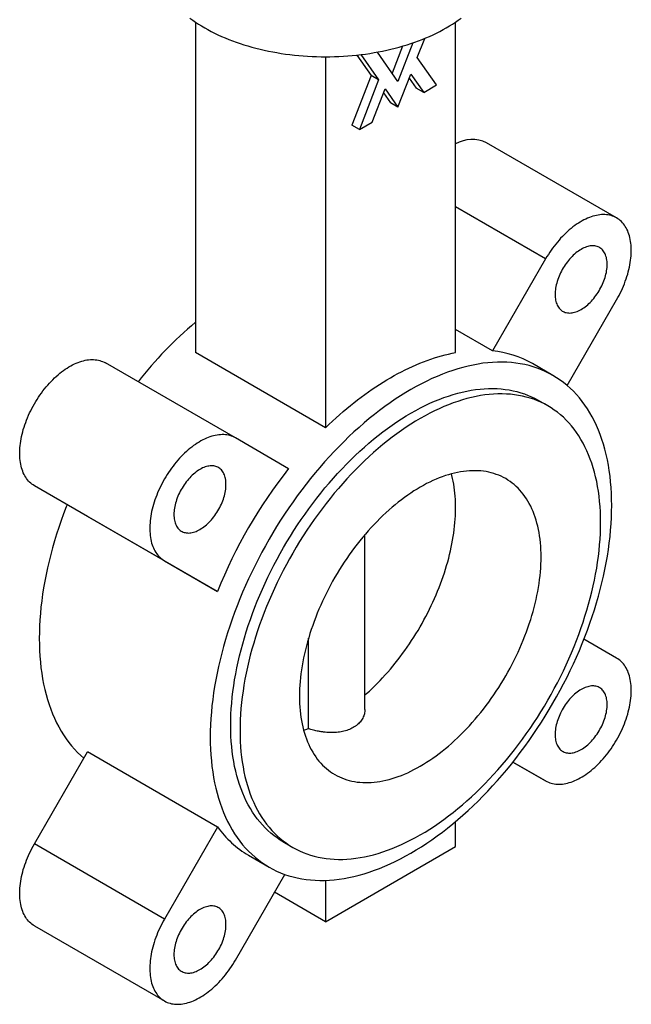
# Paper-space layout '_Isometrico' of a CAD drawing. Header units: millimetres. Extents: x -58 to 129, y -82 to 254.
# Tile 1 of 2: x -58 to 58, y -82 to 105. Entities that reach past the tile are written whole.
import ezdxf

# ---------------------------------------------------------------- set-up
doc = ezdxf.new("R2010")
doc.units = ezdxf.units.MM

psp = doc.layouts.new('_Isometrico')

# ---------------------------------------------------------------- linework, layer by layer
at = {"color": 7, "linetype": 'Continuous', "lineweight": 25}
for p, q in [((-24.75, 104.6), (-24.75, 41.71)), ((24.75, 41.71), (24.75, 104.6)), ((17.46, 97.86), (18.87, 101.49)), ((14.67, 100.02), (12.67, 94.88)), ((16.64, 100.65), (13.79, 93.29)), ((0, 98), (0, 27.43)), ((5.97, 98.32), (8.7, 94.44)), ((6.75, 98.41), (10.11, 93.62)), ((13.79, 93.29), (9.86, 98.89)), ((21.14, 92.63), (17.46, 97.86)), ((8.7, 94.44), (5.03, 84.97)), ((10.11, 93.62), (8.7, 94.44)), ((13.79, 88.39), (16.24, 94.71)), ((15.94, 93.93), (17.27, 92.04)), ((16.24, 94.71), (18.69, 91.22)), ((10.11, 93.62), (6.44, 84.15)), ((8.89, 85.56), (11.34, 91.88)), ((11.34, 91.88), (13.79, 88.39)), ((18.69, 91.22), (17.27, 92.04)), ((18.69, 91.22), (21.14, 92.63)), ((11.04, 91.11), (12.37, 89.21)), ((13.79, 88.39), (12.37, 89.21)), ((6.44, 84.15), (5.03, 84.97)), ((6.44, 84.15), (8.89, 85.56)), ((55.37, 67.33), (30.63, 81.62)), ((41.87, 59.54), (31.77, 42.03)), ((45.97, 35.46), (55.37, 51.75)), ((31.77, 42.03), (24.75, 46.09)), ((0, 27.43), (-24.75, 41.71)), ((-17.13, 25.48), (-41.87, 39.77)), ((43.26, 37.38), (39.37, 39.62)), ((42.28, 31.59), (40.51, 32.61)), ((-7.02, 19.64), (-17.13, 25.48)), ((-30.63, 2.1), (-55.37, 16.39)), ((-45.27, 10.55), (-55.37, 16.39)), ((-20.52, -3.74), (-45.27, 10.55)), ((7.5, -26.18), (7.5, 7.1)), ((-30.63, 2.1), (-20.52, -3.74)), ((-3.23, -29.81), (-3.23, -12.62)), ((55.37, -16.39), (49.16, -12.79)), ((-55.37, -51.75), (-45.27, -34.24)), ((-20.52, -48.53), (-45.27, -34.24)), ((35.66, -36.18), (41.87, -39.77)), ((41.87, -39.77), (35.66, -36.18)), ((-20.52, -48.53), (-30.63, -66.03)), ((24.75, -52.26), (24.75, -47.48)), ((-30.63, -66.03), (-55.37, -51.75)), ((-7.98, -51.39), (-6.22, -52.41)), ((0, -66.55), (24.75, -52.26)), ((-14.62, -53.91), (-10.73, -56.16)), ((-17.13, -73.83), (-7.72, -57.54)), ((0, -58.67), (0, -66.55)), ((0, -66.55), (-9.69, -60.95)), ((-55.37, -67.33), (-30.63, -81.62))]:
    psp.add_line(p, q, dxfattribs=at)
at = {"color": 8, "linetype": 'Continuous', "lineweight": 25}
psp.add_line((41.87, 59.54), (24.75, 69.43), dxfattribs=at)
at = {"color": 7, "linetype": 'Continuous', "lineweight": 25, "flags": 128}
for points in [[(-25.78, 105.34), (-25.26, 104.96), (-24.71, 104.58), (-24.15, 104.21), (-23.57, 103.85), (-22.98, 103.5)], [(-22.98, 103.5), (-22.37, 103.16), (-21.75, 102.82), (-21.11, 102.5), (-20.45, 102.18), (-19.78, 101.88), (-19.1, 101.59), (-18.41, 101.3), (-17.7, 101.03), (-16.98, 100.77), (-16.25, 100.52), (-15.51, 100.28), (-14.75, 100.05), (-13.99, 99.83), (-13.22, 99.63), (-12.44, 99.43), (-11.65, 99.25), (-10.85, 99.08), (-10.04, 98.92), (-9.23, 98.78), (-8.41, 98.64), (-7.59, 98.52), (-6.76, 98.41), (-5.92, 98.32), (-5.08, 98.23), (-4.24, 98.16), (-3.4, 98.11), (-2.55, 98.06), (-1.7, 98.03), (-0.85, 98.01), (0, 98), (0.85, 98.01), (1.7, 98.03), (2.55, 98.06), (3.4, 98.11), (4.24, 98.16), (5.08, 98.23), (5.92, 98.32), (6.76, 98.41), (7.59, 98.52), (8.41, 98.64), (9.23, 98.78), (10.04, 98.92), (10.85, 99.08), (11.65, 99.25), (12.44, 99.43), (13.22, 99.63), (13.99, 99.83), (14.75, 100.05), (15.51, 100.28), (16.25, 100.52), (16.98, 100.77), (17.7, 101.03), (18.41, 101.3), (19.1, 101.59), (19.78, 101.88), (20.45, 102.18), (21.11, 102.5), (21.75, 102.82), (22.37, 103.16), (22.98, 103.5), (23.57, 103.85), (24.15, 104.21), (24.71, 104.58), (25.26, 104.96), (25.78, 105.34)], [(55.37, 51.75), (55.62, 52.17), (55.85, 52.61), (56.07, 53.05), (56.29, 53.49), (56.49, 53.93), (56.68, 54.38), (56.86, 54.83), (57.03, 55.28), (57.19, 55.73), (57.34, 56.18), (57.48, 56.63), (57.6, 57.08), (57.71, 57.52), (57.81, 57.97), (57.9, 58.41), (57.98, 58.84), (58.04, 59.28), (58.09, 59.7), (58.13, 60.13), (58.16, 60.54), (58.17, 60.95), (58.17, 61.35), (58.16, 61.75), (58.13, 62.14), (58.09, 62.51), (58.04, 62.88), (57.98, 63.24), (57.9, 63.59), (57.81, 63.93), (57.71, 64.26), (57.6, 64.57), (57.48, 64.88), (57.34, 65.17), (57.19, 65.45), (57.03, 65.72), (56.86, 65.97), (56.68, 66.21), (56.49, 66.43), (56.29, 66.64), (56.07, 66.84), (55.85, 67.02), (55.62, 67.18), (55.37, 67.33), (55.12, 67.47), (54.86, 67.59), (54.6, 67.69), (54.32, 67.78), (54.04, 67.85), (53.75, 67.9), (53.45, 67.94), (53.14, 67.96), (52.83, 67.97), (52.52, 67.96), (52.2, 67.93), (51.87, 67.88), (51.54, 67.82), (51.21, 67.75), (50.87, 67.65), (50.53, 67.54), (50.19, 67.42), (49.84, 67.28), (49.49, 67.12), (49.15, 66.95), (48.8, 66.77), (48.45, 66.56), (48.1, 66.35), (47.75, 66.12), (47.41, 65.87), (47.06, 65.62), (46.72, 65.35), (46.38, 65.06), (46.04, 64.76), (45.71, 64.46), (45.38, 64.14), (45.05, 63.8), (44.73, 63.46), (44.42, 63.11), (44.11, 62.74), (43.8, 62.37), (43.5, 61.99), (43.21, 61.6), (42.93, 61.2), (42.65, 60.8), (42.39, 60.38), (42.13, 59.97), (41.87, 59.54)], [(53.57, 58.5), (53.57, 58.79), (53.55, 59.06), (53.52, 59.33), (53.47, 59.59), (53.42, 59.84), (53.35, 60.08), (53.27, 60.31), (53.17, 60.52), (53.07, 60.73), (52.95, 60.92), (52.82, 61.09), (52.69, 61.25), (52.54, 61.4), (52.38, 61.53), (52.21, 61.65), (52.03, 61.75), (51.85, 61.84), (51.65, 61.91), (51.45, 61.97), (51.24, 62.01), (51.03, 62.03), (50.8, 62.03), (50.58, 62.02), (50.34, 62), (50.11, 61.95), (49.87, 61.89), (49.62, 61.82), (49.37, 61.73), (49.13, 61.62), (48.88, 61.5), (48.62, 61.36), (48.37, 61.21), (48.12, 61.04), (47.87, 60.86), (47.63, 60.67), (47.38, 60.46), (47.14, 60.24), (46.91, 60.01), (46.67, 59.77), (46.44, 59.52), (46.22, 59.25), (46.01, 58.98), (45.8, 58.7), (45.59, 58.41), (45.4, 58.12), (45.21, 57.82), (45.04, 57.51), (44.87, 57.2), (44.71, 56.88), (44.56, 56.56), (44.42, 56.24), (44.3, 55.92), (44.18, 55.6), (44.08, 55.27), (43.98, 54.95), (43.9, 54.63), (43.83, 54.31), (43.78, 53.99), (43.73, 53.68), (43.7, 53.38), (43.68, 53.08), (43.67, 52.79), (43.68, 52.5), (43.7, 52.22), (43.73, 51.95), (43.78, 51.69), (43.83, 51.44), (43.9, 51.21), (43.98, 50.98), (44.08, 50.76), (44.18, 50.56), (44.3, 50.37), (44.42, 50.19), (44.56, 50.03), (44.71, 49.89), (44.87, 49.75), (45.04, 49.63), (45.21, 49.53), (45.4, 49.45), (45.59, 49.37), (45.8, 49.32), (46.01, 49.28), (46.22, 49.26), (46.44, 49.25), (46.67, 49.26), (46.91, 49.29), (47.14, 49.33), (47.38, 49.39), (47.63, 49.47), (47.87, 49.56), (48.12, 49.67), (48.37, 49.79), (48.62, 49.93), (48.88, 50.08), (49.13, 50.25), (49.37, 50.43), (49.62, 50.62), (49.87, 50.83), (50.11, 51.05), (50.34, 51.28), (50.58, 51.52), (50.8, 51.77), (51.03, 52.03), (51.24, 52.3), (51.45, 52.58), (51.65, 52.87), (51.85, 53.17), (52.03, 53.47), (52.21, 53.78), (52.38, 54.09), (52.54, 54.4), (52.69, 54.72), (52.82, 55.04), (52.95, 55.37), (53.07, 55.69), (53.17, 56.02), (53.27, 56.34), (53.35, 56.66), (53.42, 56.98), (53.47, 57.29), (53.52, 57.6), (53.55, 57.91), (53.57, 58.21), (53.57, 58.5)], [(0, 27.43), (0.66, 28.06), (1.33, 28.69), (2, 29.31), (2.68, 29.91), (3.36, 30.5), (4.04, 31.08), (4.73, 31.64), (5.41, 32.19), (6.1, 32.73), (6.79, 33.25), (7.49, 33.77), (8.18, 34.26), (8.88, 34.75), (9.58, 35.22), (10.28, 35.67), (10.97, 36.11), (11.67, 36.54), (12.37, 36.95), (13.07, 37.35), (13.77, 37.73), (14.47, 38.09), (15.17, 38.45), (15.87, 38.78), (16.57, 39.1), (17.26, 39.41), (17.96, 39.7), (18.65, 39.97), (19.34, 40.23), (20.02, 40.47), (20.71, 40.7), (21.39, 40.91), (22.07, 41.1), (22.74, 41.28), (23.42, 41.44), (24.08, 41.59), (24.75, 41.71)], [(-55.37, 16.39), (-55.62, 16.54), (-55.85, 16.7), (-56.07, 16.88), (-56.29, 17.08), (-56.49, 17.29), (-56.68, 17.51), (-56.86, 17.75), (-57.03, 18), (-57.19, 18.27), (-57.34, 18.55), (-57.48, 18.84), (-57.6, 19.15), (-57.71, 19.46), (-57.81, 19.79), (-57.9, 20.13), (-57.98, 20.48), (-58.04, 20.84), (-58.09, 21.21), (-58.13, 21.58), (-58.16, 21.97), (-58.17, 22.37), (-58.17, 22.77), (-58.16, 23.18), (-58.13, 23.59), (-58.09, 24.02), (-58.04, 24.44), (-57.98, 24.88), (-57.9, 25.31), (-57.81, 25.75), (-57.71, 26.2), (-57.6, 26.64), (-57.48, 27.09), (-57.34, 27.54), (-57.19, 27.99), (-57.03, 28.44), (-56.86, 28.89), (-56.68, 29.34), (-56.49, 29.79), (-56.29, 30.23), (-56.07, 30.67), (-55.85, 31.11), (-55.62, 31.55), (-55.37, 31.98), (-55.12, 32.4), (-54.86, 32.82), (-54.6, 33.23), (-54.32, 33.64), (-54.04, 34.03), (-53.75, 34.42), (-53.45, 34.81), (-53.14, 35.18), (-52.83, 35.54), (-52.52, 35.89), (-52.2, 36.24), (-51.87, 36.57), (-51.54, 36.89), (-51.21, 37.2), (-50.87, 37.49), (-50.53, 37.78), (-50.19, 38.05), (-49.84, 38.31), (-49.49, 38.55), (-49.15, 38.78), (-48.8, 39), (-48.45, 39.2), (-48.1, 39.39), (-47.75, 39.56), (-47.41, 39.71), (-47.06, 39.85), (-46.72, 39.98), (-46.38, 40.09), (-46.04, 40.18), (-45.71, 40.26), (-45.38, 40.32), (-45.05, 40.36), (-44.73, 40.39), (-44.42, 40.4), (-44.11, 40.4), (-43.8, 40.37), (-43.5, 40.34), (-43.21, 40.28), (-42.93, 40.21), (-42.65, 40.12), (-42.39, 40.02), (-42.13, 39.9), (-41.87, 39.77)], [(54.45, 12.65), (54.43, 13.8), (54.39, 14.93), (54.33, 16.05), (54.24, 17.14), (54.12, 18.22), (53.98, 19.28), (53.81, 20.32), (53.61, 21.34), (53.39, 22.34), (53.15, 23.32), (52.87, 24.27), (52.58, 25.2), (52.26, 26.11), (51.91, 26.99), (51.54, 27.85), (51.15, 28.68), (50.73, 29.49), (50.29, 30.27), (49.82, 31.02), (49.33, 31.75), (48.82, 32.44), (48.29, 33.11), (47.73, 33.75), (47.15, 34.36), (46.56, 34.94), (45.94, 35.49), (45.3, 36.01), (44.64, 36.5), (43.96, 36.95), (43.26, 37.38), (42.55, 37.77), (41.81, 38.13), (41.06, 38.46), (40.29, 38.75), (39.51, 39.01), (38.71, 39.24), (37.89, 39.43), (37.06, 39.6), (36.21, 39.72), (35.36, 39.82), (34.48, 39.88), (33.6, 39.91), (32.7, 39.9), (31.79, 39.86), (30.88, 39.78), (29.95, 39.68), (29.01, 39.53), (28.06, 39.36), (27.11, 39.15), (26.15, 38.91), (25.18, 38.63), (24.2, 38.32), (23.22, 37.98), (22.24, 37.61), (21.25, 37.2), (20.25, 36.77), (19.26, 36.3), (18.26, 35.8), (17.26, 35.27), (16.26, 34.7), (15.26, 34.11), (14.27, 33.49), (13.27, 32.84), (12.27, 32.16), (11.28, 31.45), (10.29, 30.71), (9.31, 29.95), (8.32, 29.16), (7.35, 28.34), (6.38, 27.5), (5.42, 26.63), (4.46, 25.73), (3.52, 24.82), (2.58, 23.88), (1.65, 22.91), (0.73, 21.93), (-0.18, 20.92), (-1.07, 19.89), (-1.96, 18.84), (-2.83, 17.78), (-3.69, 16.69), (-4.53, 15.59), (-5.36, 14.46), (-6.18, 13.33), (-6.98, 12.17), (-7.77, 11.01), (-8.53, 9.82), (-9.29, 8.63), (-10.02, 7.42), (-10.74, 6.2), (-11.43, 4.97), (-12.11, 3.73), (-12.77, 2.49), (-13.41, 1.23), (-14.03, -0.03), (-14.63, -1.3), (-15.2, -2.58), (-15.76, -3.86), (-16.29, -5.14), (-16.8, -6.43), (-17.29, -7.72), (-17.76, -9.01), (-18.2, -10.3), (-18.62, -11.59), (-19.01, -12.88), (-19.38, -14.17), (-19.73, -15.45), (-20.05, -16.73), (-20.35, -18), (-20.62, -19.27), (-20.87, -20.53), (-21.09, -21.78), (-21.28, -23.03), (-21.45, -24.26), (-21.59, -25.49), (-21.71, -26.7), (-21.8, -27.9), (-21.87, -29.09), (-21.91, -30.27), (-21.92, -31.43), (-21.91, -32.58), (-21.87, -33.71), (-21.8, -34.82), (-21.71, -35.92), (-21.59, -37), (-21.45, -38.06), (-21.28, -39.1), (-21.09, -40.12), (-20.87, -41.12), (-20.62, -42.09), (-20.35, -43.05), (-20.05, -43.98), (-19.73, -44.89), (-19.38, -45.77), (-19.01, -46.63), (-18.62, -47.46), (-18.2, -48.27), (-17.76, -49.05), (-17.29, -49.8), (-16.8, -50.53), (-16.29, -51.22), (-15.76, -51.89), (-15.2, -52.53), (-14.63, -53.14), (-14.03, -53.72), (-13.41, -54.27), (-12.77, -54.79), (-12.11, -55.27), (-11.43, -55.73), (-10.74, -56.15), (-10.02, -56.55), (-9.29, -56.91), (-8.53, -57.23), (-7.77, -57.53), (-6.98, -57.79), (-6.18, -58.02), (-5.36, -58.21), (-4.53, -58.37), (-3.69, -58.5), (-2.83, -58.6), (-1.96, -58.66), (-1.07, -58.68), (-0.18, -58.68), (0.73, -58.64), (1.65, -58.56), (2.58, -58.45), (3.52, -58.31), (4.46, -58.14), (5.42, -57.93), (6.38, -57.68), (7.35, -57.41), (8.32, -57.1), (9.31, -56.76), (10.29, -56.39), (11.28, -55.98), (12.27, -55.54), (13.27, -55.08), (14.27, -54.58), (15.26, -54.04), (16.26, -53.48), (17.26, -52.89), (18.26, -52.27), (19.26, -51.62), (20.25, -50.94), (21.25, -50.23), (22.24, -49.49), (23.22, -48.73), (24.2, -47.94), (25.18, -47.12), (26.15, -46.27), (27.11, -45.41), (28.06, -44.51), (29.01, -43.59), (29.95, -42.65), (30.88, -41.69), (31.79, -40.7), (32.7, -39.7), (33.6, -38.67), (34.48, -37.62), (35.36, -36.55), (36.21, -35.47), (37.06, -34.36), (37.89, -33.24), (38.71, -32.1), (39.51, -30.95), (40.29, -29.78), (41.06, -28.6), (41.81, -27.41), (42.55, -26.2), (43.26, -24.98), (43.96, -23.75), (44.64, -22.51), (45.3, -21.26), (45.94, -20.01), (46.56, -18.74), (47.15, -17.47), (47.73, -16.2), (48.29, -14.92), (48.82, -13.63), (49.33, -12.35), (49.82, -11.06), (50.29, -9.77), (50.73, -8.48), (51.15, -7.19), (51.54, -5.9), (51.91, -4.61), (52.26, -3.33), (52.58, -2.05), (52.87, -0.78), (53.15, 0.49), (53.39, 1.75), (53.61, 3.01), (53.81, 4.25), (53.98, 5.49), (54.12, 6.71), (54.24, 7.92), (54.33, 9.13), (54.39, 10.32), (54.43, 11.49), (54.45, 12.65)], [(-7.98, -51.39), (-7.99, -51.39), (-8.61, -51.01), (-9.22, -50.6), (-9.81, -50.16), (-10.39, -49.7), (-10.94, -49.2), (-11.48, -48.68), (-12, -48.14), (-12.5, -47.56), (-12.98, -46.96), (-13.44, -46.34), (-13.88, -45.68), (-14.29, -45.01), (-14.69, -44.31), (-15.07, -43.58), (-15.42, -42.83), (-15.75, -42.06), (-16.06, -41.27), (-16.35, -40.46), (-16.62, -39.62), (-16.86, -38.76), (-17.08, -37.88), (-17.28, -36.99), (-17.46, -36.07), (-17.61, -35.14), (-17.74, -34.19), (-17.84, -33.22), (-17.93, -32.23), (-17.98, -31.23), (-18.02, -30.22), (-18.03, -29.19), (-18.02, -28.14), (-17.98, -27.09), (-17.93, -26.02), (-17.84, -24.94), (-17.74, -23.85), (-17.61, -22.75), (-17.46, -21.64), (-17.28, -20.52), (-17.08, -19.39), (-16.86, -18.26), (-16.62, -17.12), (-16.35, -15.98), (-16.06, -14.83), (-15.75, -13.68), (-15.42, -12.52), (-15.07, -11.37), (-14.69, -10.21), (-14.29, -9.05), (-13.88, -7.89), (-13.44, -6.73), (-12.98, -5.58), (-12.5, -4.42), (-12, -3.27), (-11.48, -2.13), (-10.94, -0.99), (-10.39, 0.15), (-9.81, 1.28), (-9.22, 2.4), (-8.61, 3.51), (-7.99, 4.62), (-7.34, 5.71), (-6.68, 6.79), (-6.01, 7.87), (-5.32, 8.93), (-4.61, 9.98), (-3.89, 11.01), (-3.16, 12.03), (-2.41, 13.04), (-1.66, 14.03), (-0.88, 15.01), (-0.1, 15.97), (0.69, 16.91), (1.5, 17.83), (2.31, 18.74), (3.14, 19.62), (3.97, 20.49), (4.82, 21.33), (5.67, 22.16), (6.52, 22.96), (7.39, 23.74), (8.26, 24.5), (9.13, 25.23), (10.01, 25.94), (10.9, 26.63), (11.79, 27.29), (12.68, 27.93), (13.57, 28.54), (14.47, 29.12), (15.37, 29.68), (16.26, 30.21), (17.16, 30.72), (18.06, 31.2), (18.95, 31.64), (19.85, 32.07), (20.74, 32.46), (21.63, 32.82), (22.51, 33.16), (23.39, 33.46), (24.27, 33.74), (25.14, 33.99), (26, 34.21), (26.86, 34.39), (27.71, 34.55), (28.55, 34.68), (29.39, 34.78), (30.21, 34.84), (31.03, 34.88), (31.83, 34.89), (32.63, 34.86), (33.41, 34.81), (34.18, 34.72), (34.94, 34.61), (35.69, 34.46), (36.42, 34.29), (37.14, 34.08), (37.85, 33.85), (38.54, 33.58), (39.21, 33.29), (39.87, 32.97), (40.51, 32.61)], [(52.33, 9.39), (52.31, 10.42), (52.28, 11.43), (52.22, 12.43), (52.14, 13.42), (52.03, 14.39), (51.9, 15.34), (51.75, 16.27), (51.58, 17.19), (51.38, 18.09), (51.16, 18.96), (50.91, 19.82), (50.65, 20.66), (50.36, 21.47), (50.05, 22.27), (49.72, 23.04), (49.36, 23.78), (48.99, 24.51), (48.59, 25.21), (48.17, 25.89), (47.73, 26.54), (47.27, 27.16), (46.79, 27.76), (46.29, 28.34), (45.78, 28.89), (45.24, 29.41), (44.68, 29.9), (44.11, 30.36), (43.52, 30.8), (42.91, 31.21), (42.28, 31.59), (41.64, 31.95), (40.98, 32.27), (40.3, 32.56), (39.61, 32.83), (38.91, 33.06), (38.19, 33.27), (37.46, 33.44), (36.71, 33.59), (35.95, 33.7), (35.18, 33.79), (34.4, 33.84), (33.6, 33.86), (32.8, 33.86), (31.98, 33.82), (31.16, 33.75), (30.32, 33.66), (29.48, 33.53), (28.63, 33.37), (27.77, 33.19), (26.91, 32.97), (26.04, 32.72), (25.16, 32.44), (24.28, 32.14), (23.4, 31.8), (22.51, 31.44), (21.62, 31.05), (20.72, 30.62), (19.83, 30.17), (18.93, 29.7), (18.03, 29.19), (17.13, 28.66), (16.24, 28.1), (15.34, 27.52), (14.45, 26.91), (13.55, 26.27), (12.67, 25.61), (11.78, 24.92), (10.9, 24.21), (10.03, 23.48), (9.16, 22.72), (8.29, 21.94), (7.43, 21.14), (6.58, 20.31), (5.74, 19.47), (4.91, 18.6), (4.08, 17.72), (3.27, 16.81), (2.46, 15.89), (1.67, 14.95), (0.88, 13.99), (0.11, 13.01), (-0.65, 12.02), (-1.39, 11.01), (-2.13, 9.99), (-2.85, 8.96), (-3.55, 7.91), (-4.24, 6.85), (-4.92, 5.77), (-5.58, 4.69), (-6.22, 3.59), (-6.85, 2.49), (-7.45, 1.38), (-8.05, 0.26), (-8.62, -0.87), (-9.18, -2.01), (-9.71, -3.15), (-10.23, -4.29), (-10.73, -5.44), (-11.21, -6.6), (-11.67, -7.75), (-12.11, -8.91), (-12.53, -10.07), (-12.92, -11.23), (-13.3, -12.39), (-13.65, -13.54), (-13.99, -14.7), (-14.3, -15.85), (-14.58, -17), (-14.85, -18.14), (-15.09, -19.28), (-15.32, -20.42), (-15.51, -21.54), (-15.69, -22.66), (-15.84, -23.77), (-15.97, -24.87), (-16.08, -25.96), (-16.16, -27.04), (-16.22, -28.11), (-16.25, -29.16), (-16.26, -30.21), (-16.25, -31.24), (-16.22, -32.25), (-16.16, -33.25), (-16.08, -34.24), (-15.97, -35.21), (-15.84, -36.16), (-15.69, -37.09), (-15.51, -38.01), (-15.32, -38.91), (-15.09, -39.78), (-14.85, -40.64), (-14.58, -41.48), (-14.3, -42.29), (-13.99, -43.08), (-13.65, -43.86), (-13.3, -44.6), (-12.92, -45.33), (-12.53, -46.03), (-12.11, -46.7), (-11.67, -47.36), (-11.21, -47.98), (-10.73, -48.58), (-10.23, -49.16), (-9.71, -49.7), (-9.18, -50.22), (-8.62, -50.72), (-8.05, -51.18), (-7.45, -51.62), (-6.85, -52.03), (-6.22, -52.41), (-5.58, -52.76), (-4.92, -53.09), (-4.24, -53.38), (-3.55, -53.65), (-2.85, -53.88), (-2.13, -54.08), (-1.39, -54.26), (-0.65, -54.41), (0.11, -54.52), (0.88, -54.6), (1.67, -54.66), (2.46, -54.68), (3.27, -54.68), (4.08, -54.64), (4.91, -54.57), (5.74, -54.48), (6.58, -54.35), (7.43, -54.19), (8.29, -54), (9.16, -53.79), (10.03, -53.54), (10.9, -53.26), (11.78, -52.96), (12.67, -52.62), (13.55, -52.26), (14.45, -51.86), (15.34, -51.44), (16.24, -50.99), (17.13, -50.52), (18.03, -50.01), (18.93, -49.48), (19.83, -48.92), (20.72, -48.34), (21.62, -47.73), (22.51, -47.09), (23.4, -46.43), (24.28, -45.74), (25.16, -45.03), (26.04, -44.3), (26.91, -43.54), (27.77, -42.76), (28.63, -41.96), (29.48, -41.13), (30.32, -40.29), (31.16, -39.42), (31.98, -38.54), (32.8, -37.63), (33.6, -36.71), (34.4, -35.77), (35.18, -34.81), (35.95, -33.83), (36.71, -32.84), (37.46, -31.83), (38.19, -30.81), (38.91, -29.78), (39.61, -28.73), (40.3, -27.67), (40.98, -26.59), (41.64, -25.51), (42.28, -24.41), (42.91, -23.31), (43.52, -22.2), (44.11, -21.07), (44.68, -19.95), (45.24, -18.81), (45.78, -17.67), (46.29, -16.52), (46.79, -15.37), (47.27, -14.22), (47.73, -13.06), (48.17, -11.91), (48.59, -10.75), (48.99, -9.59), (49.36, -8.43), (49.72, -7.27), (50.05, -6.12), (50.36, -4.97), (50.65, -3.82), (50.91, -2.67), (51.16, -1.54), (51.38, -0.4), (51.58, 0.72), (51.75, 1.84), (51.9, 2.95), (52.03, 4.05), (52.14, 5.14), (52.22, 6.22), (52.28, 7.29), (52.31, 8.35), (52.33, 9.39)], [(-17.13, 25.48), (-17.38, 25.62), (-17.64, 25.73), (-17.9, 25.84), (-18.18, 25.92), (-18.46, 25.99), (-18.75, 26.05), (-19.05, 26.09), (-19.36, 26.11), (-19.67, 26.11), (-19.98, 26.1), (-20.3, 26.07), (-20.63, 26.03), (-20.96, 25.97), (-21.29, 25.89), (-21.63, 25.8), (-21.97, 25.69), (-22.31, 25.57), (-22.66, 25.43), (-23.01, 25.27), (-23.35, 25.1), (-23.7, 24.91), (-24.05, 24.71), (-24.4, 24.49), (-24.75, 24.26), (-25.09, 24.02), (-25.44, 23.76), (-25.78, 23.49), (-26.12, 23.21), (-26.46, 22.91), (-26.79, 22.6), (-27.12, 22.28), (-27.45, 21.95), (-27.77, 21.61), (-28.08, 21.25), (-28.39, 20.89), (-28.7, 20.52), (-29, 20.14), (-29.29, 19.75), (-29.57, 19.35), (-29.85, 18.94), (-30.11, 18.53), (-30.37, 18.11), (-30.63, 17.69), (-30.87, 17.26), (-31.1, 16.82), (-31.32, 16.39), (-31.54, 15.94), (-31.74, 15.5), (-31.93, 15.05), (-32.11, 14.6), (-32.28, 14.15), (-32.44, 13.7), (-32.59, 13.25), (-32.73, 12.8), (-32.85, 12.36), (-32.97, 11.91), (-33.07, 11.47), (-33.15, 11.03), (-33.23, 10.59), (-33.29, 10.16), (-33.34, 9.73), (-33.38, 9.31), (-33.41, 8.89), (-33.42, 8.48), (-33.42, 8.08), (-33.41, 7.68), (-33.38, 7.3), (-33.34, 6.92), (-33.29, 6.55), (-33.23, 6.19), (-33.15, 5.84), (-33.07, 5.5), (-32.97, 5.17), (-32.85, 4.86), (-32.73, 4.55), (-32.59, 4.26), (-32.44, 3.98), (-32.28, 3.72), (-32.11, 3.46), (-31.93, 3.23), (-31.74, 3), (-31.54, 2.79), (-31.32, 2.6), (-31.1, 2.41), (-30.87, 2.25), (-30.63, 2.1)], [(-18.93, 16.65), (-18.93, 16.93), (-18.95, 17.21), (-18.98, 17.48), (-19.03, 17.74), (-19.08, 17.99), (-19.15, 18.23), (-19.23, 18.45), (-19.33, 18.67), (-19.43, 18.87), (-19.55, 19.06), (-19.68, 19.24), (-19.81, 19.4), (-19.96, 19.55), (-20.12, 19.68), (-20.29, 19.8), (-20.47, 19.9), (-20.65, 19.99), (-20.85, 20.06), (-21.05, 20.11), (-21.26, 20.15), (-21.47, 20.17), (-21.7, 20.18), (-21.92, 20.17), (-22.16, 20.14), (-22.39, 20.1), (-22.63, 20.04), (-22.88, 19.96), (-23.13, 19.87), (-23.37, 19.77), (-23.62, 19.64), (-23.88, 19.51), (-24.13, 19.35), (-24.38, 19.19), (-24.63, 19.01), (-24.87, 18.81), (-25.12, 18.61), (-25.36, 18.39), (-25.59, 18.16), (-25.83, 17.92), (-26.06, 17.66), (-26.28, 17.4), (-26.49, 17.13), (-26.7, 16.85), (-26.91, 16.56), (-27.1, 16.27), (-27.29, 15.96), (-27.46, 15.66), (-27.63, 15.34), (-27.79, 15.03), (-27.94, 14.71), (-28.08, 14.39), (-28.2, 14.07), (-28.32, 13.74), (-28.42, 13.42), (-28.52, 13.1), (-28.6, 12.77), (-28.67, 12.46), (-28.72, 12.14), (-28.77, 11.83), (-28.8, 11.53), (-28.82, 11.23), (-28.83, 10.93), (-28.82, 10.65), (-28.8, 10.37), (-28.77, 10.1), (-28.72, 9.84), (-28.67, 9.59), (-28.6, 9.35), (-28.52, 9.13), (-28.42, 8.91), (-28.32, 8.71), (-28.2, 8.52), (-28.08, 8.34), (-27.94, 8.18), (-27.79, 8.03), (-27.63, 7.9), (-27.46, 7.78), (-27.29, 7.68), (-27.1, 7.59), (-26.91, 7.52), (-26.7, 7.47), (-26.49, 7.43), (-26.28, 7.41), (-26.06, 7.4), (-25.83, 7.41), (-25.59, 7.44), (-25.36, 7.48), (-25.12, 7.54), (-24.87, 7.62), (-24.63, 7.71), (-24.38, 7.81), (-24.13, 7.94), (-23.88, 8.07), (-23.62, 8.23), (-23.37, 8.39), (-23.13, 8.57), (-22.88, 8.77), (-22.63, 8.97), (-22.39, 9.19), (-22.16, 9.42), (-21.92, 9.66), (-21.7, 9.92), (-21.47, 10.18), (-21.26, 10.45), (-21.05, 10.73), (-20.85, 11.02), (-20.65, 11.31), (-20.47, 11.62), (-20.29, 11.92), (-20.12, 12.23), (-19.96, 12.55), (-19.81, 12.87), (-19.68, 13.19), (-19.55, 13.51), (-19.43, 13.84), (-19.33, 14.16), (-19.23, 14.48), (-19.15, 14.81), (-19.08, 15.12), (-19.03, 15.44), (-18.98, 15.75), (-18.95, 16.05), (-18.93, 16.35), (-18.93, 16.65)], [(41.01, 2.86), (41, 3.55), (40.98, 4.23), (40.94, 4.9), (40.89, 5.56), (40.82, 6.21), (40.73, 6.85), (40.63, 7.47), (40.51, 8.08), (40.38, 8.69), (40.23, 9.27), (40.07, 9.85), (39.89, 10.41), (39.69, 10.95), (39.49, 11.49), (39.26, 12), (39.03, 12.5), (38.77, 12.99), (38.51, 13.46), (38.23, 13.91), (37.93, 14.35), (37.63, 14.77), (37.3, 15.17), (36.97, 15.56), (36.62, 15.92), (36.26, 16.27), (35.89, 16.6), (35.51, 16.91), (35.11, 17.21), (34.7, 17.48), (34.28, 17.74), (33.85, 17.97), (33.41, 18.19), (32.96, 18.39), (32.49, 18.56), (32.02, 18.72), (31.54, 18.86), (31.05, 18.98), (30.55, 19.07), (30.04, 19.15), (29.52, 19.21), (29, 19.24), (28.46, 19.26), (27.92, 19.25), (27.38, 19.23), (26.83, 19.19), (26.27, 19.12), (25.7, 19.03), (25.13, 18.93), (24.56, 18.8), (23.98, 18.66), (23.4, 18.49), (22.81, 18.31), (22.22, 18.1), (21.63, 17.88), (21.03, 17.63), (20.43, 17.37), (19.83, 17.09), (19.23, 16.79), (18.63, 16.47), (18.03, 16.13), (17.43, 15.77), (16.83, 15.4), (16.23, 15.01), (15.63, 14.6), (15.03, 14.17), (14.44, 13.73), (13.84, 13.27), (13.25, 12.79), (12.67, 12.3), (12.08, 11.79), (11.5, 11.27), (10.93, 10.73), (10.36, 10.18), (9.8, 9.61), (9.24, 9.03), (8.68, 8.44), (8.14, 7.83), (7.6, 7.21), (7.07, 6.58), (6.54, 5.94), (6.02, 5.29), (5.51, 4.62), (5.01, 3.95), (4.52, 3.26), (4.04, 2.57), (3.57, 1.87), (3.11, 1.15), (2.65, 0.43), (2.21, -0.29), (1.78, -1.03), (1.36, -1.77), (0.95, -2.51), (0.56, -3.26), (0.17, -4.02), (-0.2, -4.78), (-0.56, -5.54), (-0.91, -6.31), (-1.24, -7.08), (-1.56, -7.86), (-1.87, -8.63), (-2.16, -9.41), (-2.44, -10.18), (-2.71, -10.96), (-2.96, -11.74), (-3.2, -12.51), (-3.42, -13.28), (-3.63, -14.06), (-3.82, -14.83), (-4, -15.59), (-4.17, -16.36), (-4.31, -17.11), (-4.45, -17.87), (-4.56, -18.62), (-4.67, -19.36), (-4.75, -20.1), (-4.82, -20.83), (-4.88, -21.55), (-4.92, -22.27), (-4.94, -22.98), (-4.95, -23.68), (-4.94, -24.37), (-4.92, -25.05), (-4.88, -25.72), (-4.82, -26.38), (-4.75, -27.03), (-4.67, -27.66), (-4.56, -28.29), (-4.45, -28.9), (-4.31, -29.5), (-4.17, -30.09), (-4, -30.67), (-3.82, -31.23), (-3.63, -31.77), (-3.42, -32.3), (-3.2, -32.82), (-2.96, -33.32), (-2.71, -33.81), (-2.44, -34.28), (-2.16, -34.73), (-1.87, -35.17), (-1.56, -35.59), (-1.24, -35.99), (-0.91, -36.37), (-0.56, -36.74), (-0.2, -37.09), (0.17, -37.42), (0.56, -37.73), (0.95, -38.03), (1.36, -38.3), (1.78, -38.56), (2.21, -38.79), (2.65, -39.01), (3.11, -39.2), (3.57, -39.38), (4.04, -39.54), (4.52, -39.68), (5.01, -39.79), (5.51, -39.89), (6.02, -39.97), (6.54, -40.02), (7.07, -40.06), (7.6, -40.08), (8.14, -40.07), (8.68, -40.05), (9.24, -40), (9.8, -39.94), (10.36, -39.85), (10.93, -39.75), (11.5, -39.62), (12.08, -39.48), (12.67, -39.31), (13.25, -39.13), (13.84, -38.92), (14.44, -38.7), (15.03, -38.45), (15.63, -38.19), (16.23, -37.91), (16.83, -37.6), (17.43, -37.28), (18.03, -36.95), (18.63, -36.59), (19.23, -36.22), (19.83, -35.82), (20.43, -35.41), (21.03, -34.99), (21.63, -34.54), (22.22, -34.08), (22.81, -33.61), (23.4, -33.12), (23.98, -32.61), (24.56, -32.09), (25.13, -31.55), (25.7, -31), (26.27, -30.43), (26.83, -29.85), (27.38, -29.26), (27.92, -28.65), (28.46, -28.03), (29, -27.4), (29.52, -26.76), (30.04, -26.1), (30.55, -25.44), (31.05, -24.77), (31.54, -24.08), (32.02, -23.39), (32.49, -22.68), (32.96, -21.97), (33.41, -21.25), (33.85, -20.53), (34.28, -19.79), (34.7, -19.05), (35.11, -18.31), (35.51, -17.56), (35.89, -16.8), (36.26, -16.04), (36.62, -15.27), (36.97, -14.51), (37.3, -13.74), (37.63, -12.96), (37.93, -12.19), (38.23, -11.41), (38.51, -10.64), (38.77, -9.86), (39.03, -9.08), (39.26, -8.31), (39.49, -7.53), (39.69, -6.76), (39.89, -5.99), (40.07, -5.23), (40.23, -4.46), (40.38, -3.7), (40.51, -2.95), (40.63, -2.2), (40.73, -1.46), (40.82, -0.72), (40.89, 0.01), (40.94, 0.73), (40.98, 1.45), (41, 2.16), (41.01, 2.86)], [(7.5, -23.41), (7.82, -23.13), (8.34, -22.66), (8.85, -22.18), (9.36, -21.68), (9.87, -21.18), (10.37, -20.66), (10.87, -20.13), (11.37, -19.59), (11.85, -19.04), (12.34, -18.48), (12.81, -17.92), (13.28, -17.34), (13.75, -16.75), (14.21, -16.16), (14.66, -15.55), (15.1, -14.94), (15.54, -14.32), (15.96, -13.69), (16.39, -13.06), (16.8, -12.42), (17.2, -11.77), (17.6, -11.12), (17.99, -10.46), (18.36, -9.8), (18.73, -9.13), (19.09, -8.46), (19.44, -7.78), (19.78, -7.1), (20.11, -6.41), (20.43, -5.73), (20.74, -5.04), (21.04, -4.34), (21.33, -3.65), (21.61, -2.96), (21.88, -2.26), (22.13, -1.56), (22.38, -0.86), (22.61, -0.17), (22.83, 0.53), (23.04, 1.23), (23.24, 1.92), (23.43, 2.61), (23.6, 3.3), (23.76, 3.99), (23.91, 4.68), (24.05, 5.36), (24.18, 6.04), (24.29, 6.72), (24.39, 7.39), (24.48, 8.05), (24.56, 8.71), (24.62, 9.37), (24.67, 10.02), (24.71, 10.66), (24.73, 11.3), (24.75, 11.93), (24.75, 12.56), (24.73, 13.17), (24.71, 13.78), (24.67, 14.38), (24.62, 14.97), (24.56, 15.56), (24.48, 16.13), (24.39, 16.69), (24.29, 17.25), (24.18, 17.79), (24.05, 18.33), (23.97, 18.65)], [(-49.16, 12.79), (-49.33, 12.35), (-49.82, 11.06), (-50.29, 9.77), (-50.73, 8.48), (-51.15, 7.19), (-51.54, 5.9), (-51.91, 4.61), (-52.26, 3.33), (-52.58, 2.05), (-52.87, 0.78), (-53.15, -0.49), (-53.39, -1.75), (-53.61, -3.01), (-53.81, -4.25), (-53.98, -5.49), (-54.12, -6.71), (-54.24, -7.92), (-54.33, -9.13), (-54.39, -10.32), (-54.43, -11.49), (-54.45, -12.65), (-54.43, -13.8), (-54.39, -14.93), (-54.33, -16.05), (-54.24, -17.14), (-54.12, -18.22), (-53.98, -19.28), (-53.81, -20.32), (-53.61, -21.34), (-53.39, -22.34), (-53.15, -23.32), (-52.87, -24.27), (-52.58, -25.2), (-52.26, -26.11), (-51.91, -26.99), (-51.54, -27.85), (-51.15, -28.68), (-50.73, -29.49), (-50.29, -30.27), (-49.82, -31.02), (-49.33, -31.75), (-48.82, -32.44), (-48.29, -33.11), (-47.73, -33.75), (-47.15, -34.36), (-46.56, -34.94), (-45.97, -35.46)], [(41.87, -39.77), (42.13, -39.9), (42.39, -40.02), (42.65, -40.12), (42.93, -40.21), (43.21, -40.28), (43.5, -40.34), (43.8, -40.37), (44.11, -40.4), (44.42, -40.4), (44.73, -40.39), (45.05, -40.36), (45.38, -40.32), (45.71, -40.26), (46.04, -40.18), (46.38, -40.09), (46.72, -39.98), (47.06, -39.85), (47.41, -39.71), (47.75, -39.56), (48.1, -39.39), (48.45, -39.2), (48.8, -39), (49.15, -38.78), (49.49, -38.55), (49.84, -38.31), (50.19, -38.05), (50.53, -37.78), (50.87, -37.49), (51.21, -37.2), (51.54, -36.89), (51.87, -36.57), (52.2, -36.24), (52.52, -35.89), (52.83, -35.54), (53.14, -35.18), (53.45, -34.81), (53.75, -34.42), (54.04, -34.03), (54.32, -33.64), (54.6, -33.23), (54.86, -32.82), (55.12, -32.4), (55.37, -31.98), (55.62, -31.55), (55.85, -31.11), (56.07, -30.67), (56.29, -30.23), (56.49, -29.79), (56.68, -29.34), (56.86, -28.89), (57.03, -28.44), (57.19, -27.99), (57.34, -27.54), (57.48, -27.09), (57.6, -26.64), (57.71, -26.2), (57.81, -25.75), (57.9, -25.31), (57.98, -24.88), (58.04, -24.44), (58.09, -24.02), (58.13, -23.59), (58.16, -23.18), (58.17, -22.77), (58.17, -22.37), (58.16, -21.97), (58.13, -21.58), (58.09, -21.21), (58.04, -20.84), (57.98, -20.48), (57.9, -20.13), (57.81, -19.79), (57.71, -19.46), (57.6, -19.15), (57.48, -18.84), (57.34, -18.55), (57.19, -18.27), (57.03, -18), (56.86, -17.75), (56.68, -17.51), (56.49, -17.29), (56.29, -17.08), (56.07, -16.88), (55.85, -16.7), (55.62, -16.54), (55.37, -16.39)], [(53.57, -25.22), (53.57, -24.93), (53.55, -24.66), (53.52, -24.39), (53.47, -24.13), (53.42, -23.88), (53.35, -23.64), (53.27, -23.41), (53.17, -23.2), (53.07, -22.99), (52.95, -22.8), (52.82, -22.63), (52.69, -22.47), (52.54, -22.32), (52.38, -22.19), (52.21, -22.07), (52.03, -21.97), (51.85, -21.88), (51.65, -21.81), (51.45, -21.75), (51.24, -21.71), (51.03, -21.69), (50.8, -21.69), (50.58, -21.7), (50.34, -21.72), (50.11, -21.77), (49.87, -21.83), (49.62, -21.9), (49.37, -21.99), (49.13, -22.1), (48.88, -22.22), (48.62, -22.36), (48.37, -22.51), (48.12, -22.68), (47.87, -22.86), (47.63, -23.05), (47.38, -23.26), (47.14, -23.48), (46.91, -23.71), (46.67, -23.95), (46.44, -24.2), (46.22, -24.47), (46.01, -24.74), (45.8, -25.02), (45.59, -25.31), (45.4, -25.6), (45.21, -25.9), (45.04, -26.21), (44.87, -26.52), (44.71, -26.84), (44.56, -27.16), (44.42, -27.48), (44.3, -27.8), (44.18, -28.13), (44.08, -28.45), (43.98, -28.77), (43.9, -29.09), (43.83, -29.41), (43.78, -29.73), (43.73, -30.04), (43.7, -30.34), (43.68, -30.64), (43.67, -30.93), (43.68, -31.22), (43.7, -31.5), (43.73, -31.77), (43.78, -32.03), (43.83, -32.28), (43.9, -32.51), (43.98, -32.74), (44.08, -32.96), (44.18, -33.16), (44.3, -33.35), (44.42, -33.53), (44.56, -33.69), (44.71, -33.84), (44.87, -33.97), (45.04, -34.09), (45.21, -34.19), (45.4, -34.28), (45.59, -34.35), (45.8, -34.4), (46.01, -34.44), (46.22, -34.46), (46.44, -34.47), (46.67, -34.46), (46.91, -34.43), (47.14, -34.39), (47.38, -34.33), (47.63, -34.25), (47.87, -34.16), (48.12, -34.05), (48.37, -33.93), (48.62, -33.79), (48.88, -33.64), (49.13, -33.47), (49.37, -33.29), (49.62, -33.1), (49.87, -32.89), (50.11, -32.68), (50.34, -32.44), (50.58, -32.2), (50.8, -31.95), (51.03, -31.69), (51.24, -31.42), (51.45, -31.14), (51.65, -30.85), (51.85, -30.55), (52.03, -30.25), (52.21, -29.94), (52.38, -29.63), (52.54, -29.32), (52.69, -29), (52.82, -28.68), (52.95, -28.35), (53.07, -28.03), (53.17, -27.71), (53.27, -27.38), (53.35, -27.06), (53.42, -26.74), (53.47, -26.43), (53.52, -26.12), (53.55, -25.81), (53.57, -25.51), (53.57, -25.22)], [(-4.17, -30.08), (-3.76, -29.97), (-3.23, -29.81)], [(-55.37, -67.33), (-55.37, -67.33), (-55.62, -67.18), (-55.85, -67.02), (-56.07, -66.84), (-56.29, -66.64), (-56.49, -66.43), (-56.68, -66.21), (-56.86, -65.97), (-57.03, -65.72), (-57.19, -65.45), (-57.34, -65.17), (-57.48, -64.88), (-57.6, -64.57), (-57.71, -64.26), (-57.81, -63.93), (-57.9, -63.59), (-57.98, -63.24), (-58.04, -62.88), (-58.09, -62.51), (-58.13, -62.14), (-58.16, -61.75), (-58.17, -61.35), (-58.17, -60.95), (-58.16, -60.54), (-58.13, -60.13), (-58.09, -59.7), (-58.04, -59.28), (-57.98, -58.84), (-57.9, -58.41), (-57.81, -57.97), (-57.71, -57.52), (-57.6, -57.08), (-57.48, -56.63), (-57.34, -56.18), (-57.19, -55.73), (-57.03, -55.28), (-56.86, -54.83), (-56.68, -54.38), (-56.49, -53.93), (-56.29, -53.49), (-56.07, -53.05), (-55.85, -52.61), (-55.62, -52.17), (-55.37, -51.75)], [(-18.93, -67.07), (-18.93, -66.79), (-18.95, -66.51), (-18.98, -66.24), (-19.03, -65.98), (-19.08, -65.73), (-19.15, -65.49), (-19.23, -65.27), (-19.33, -65.05), (-19.43, -64.85), (-19.55, -64.66), (-19.68, -64.48), (-19.81, -64.32), (-19.96, -64.17), (-20.12, -64.04), (-20.29, -63.92), (-20.47, -63.82), (-20.65, -63.73), (-20.85, -63.66), (-21.05, -63.61), (-21.26, -63.57), (-21.47, -63.55), (-21.7, -63.54), (-21.92, -63.55), (-22.16, -63.58), (-22.39, -63.62), (-22.63, -63.68), (-22.88, -63.76), (-23.13, -63.85), (-23.37, -63.95), (-23.62, -64.08), (-23.88, -64.21), (-24.13, -64.37), (-24.38, -64.53), (-24.63, -64.71), (-24.87, -64.91), (-25.12, -65.11), (-25.36, -65.33), (-25.59, -65.56), (-25.83, -65.8), (-26.06, -66.06), (-26.28, -66.32), (-26.49, -66.59), (-26.7, -66.87), (-26.91, -67.16), (-27.1, -67.45), (-27.29, -67.76), (-27.46, -68.06), (-27.63, -68.38), (-27.79, -68.69), (-27.94, -69.01), (-28.08, -69.33), (-28.2, -69.65), (-28.32, -69.98), (-28.42, -70.3), (-28.52, -70.62), (-28.6, -70.95), (-28.67, -71.26), (-28.72, -71.58), (-28.77, -71.89), (-28.8, -72.19), (-28.82, -72.49), (-28.83, -72.79), (-28.82, -73.07), (-28.8, -73.35), (-28.77, -73.62), (-28.72, -73.88), (-28.67, -74.13), (-28.6, -74.37), (-28.52, -74.6), (-28.42, -74.81), (-28.32, -75.01), (-28.2, -75.2), (-28.08, -75.38), (-27.94, -75.54), (-27.79, -75.69), (-27.63, -75.82), (-27.46, -75.94), (-27.29, -76.04), (-27.1, -76.13), (-26.91, -76.2), (-26.7, -76.25), (-26.49, -76.29), (-26.28, -76.31), (-26.06, -76.32), (-25.83, -76.31), (-25.59, -76.28), (-25.36, -76.24), (-25.12, -76.18), (-24.87, -76.1), (-24.63, -76.01), (-24.38, -75.91), (-24.13, -75.78), (-23.88, -75.65), (-23.62, -75.49), (-23.37, -75.33), (-23.13, -75.15), (-22.88, -74.95), (-22.63, -74.75), (-22.39, -74.53), (-22.16, -74.3), (-21.92, -74.06), (-21.7, -73.8), (-21.47, -73.54), (-21.26, -73.27), (-21.05, -72.99), (-20.85, -72.7), (-20.65, -72.41), (-20.47, -72.1), (-20.29, -71.8), (-20.12, -71.49), (-19.96, -71.17), (-19.81, -70.85), (-19.68, -70.53), (-19.55, -70.21), (-19.43, -69.88), (-19.33, -69.56), (-19.23, -69.24), (-19.15, -68.92), (-19.08, -68.6), (-19.03, -68.28), (-18.98, -67.97), (-18.95, -67.67), (-18.93, -67.37), (-18.93, -67.07)], [(-30.63, -66.03), (-30.87, -66.46), (-31.1, -66.9), (-31.32, -67.33), (-31.54, -67.78), (-31.74, -68.22), (-31.93, -68.67), (-32.11, -69.12), (-32.28, -69.57), (-32.44, -70.02), (-32.59, -70.47), (-32.73, -70.92), (-32.85, -71.36), (-32.97, -71.81), (-33.07, -72.25), (-33.15, -72.69), (-33.23, -73.13), (-33.29, -73.56), (-33.34, -73.99), (-33.38, -74.41), (-33.41, -74.83), (-33.42, -75.24), (-33.42, -75.64), (-33.41, -76.04), (-33.38, -76.42), (-33.34, -76.8), (-33.29, -77.17), (-33.23, -77.53), (-33.15, -77.88), (-33.07, -78.22), (-32.97, -78.55), (-32.85, -78.86), (-32.73, -79.17), (-32.59, -79.46), (-32.44, -79.74), (-32.28, -80), (-32.11, -80.26), (-31.93, -80.49), (-31.74, -80.72), (-31.54, -80.93), (-31.32, -81.13), (-31.1, -81.31), (-30.87, -81.47), (-30.63, -81.62), (-30.37, -81.76), (-30.11, -81.88), (-29.85, -81.98), (-29.57, -82.06), (-29.29, -82.14), (-29, -82.19), (-28.7, -82.23), (-28.39, -82.25), (-28.08, -82.25), (-27.77, -82.24), (-27.45, -82.22), (-27.12, -82.17), (-26.79, -82.11), (-26.46, -82.03), (-26.12, -81.94), (-25.78, -81.83), (-25.44, -81.71), (-25.09, -81.57), (-24.75, -81.41), (-24.4, -81.24), (-24.05, -81.05), (-23.7, -80.85), (-23.35, -80.64), (-23.01, -80.41), (-22.66, -80.16), (-22.31, -79.9), (-21.97, -79.63), (-21.63, -79.35), (-21.29, -79.05), (-20.96, -78.74), (-20.63, -78.42), (-20.3, -78.09), (-19.98, -77.75), (-19.67, -77.39), (-19.36, -77.03), (-19.05, -76.66), (-18.75, -76.28), (-18.46, -75.89), (-18.18, -75.49), (-17.9, -75.08), (-17.64, -74.67), (-17.38, -74.25), (-17.13, -73.83)]]:
    psp.add_lwpolyline(points, dxfattribs=at)
at = {"color": 7, "linetype": 'Continuous', "lineweight": 25}
for centre, radius, start, end in [((27.89, 75.98), 6.27, 64.0909, 120.0128), ((26.37, -12.76), 79.01, 130.3183, 141.7276), ((29.95, 23.11), 19.01, 60.2916, 84.5194), ((65.36, -37.73), 92.36, 141.595, 158.405), ((-5.04, -37.49), 19.01, 215.4711, 239.713)]:
    psp.add_arc(centre, radius, start, end, dxfattribs=at)
psp.add_open_spline([(7.5, -26.18), (7.49, -26.31), (7.49, -26.58), (7.41, -26.99), (7.29, -27.4), (7.1, -27.8), (6.87, -28.19), (6.59, -28.56), (6.27, -28.9), (5.89, -29.22), (5.48, -29.5), (5.03, -29.75), (4.56, -29.97), (4.05, -30.16), (3.51, -30.31), (2.95, -30.43), (2.38, -30.51), (1.79, -30.56), (1.18, -30.57), (0.56, -30.56), (-0.06, -30.51), (-0.69, -30.43), (-1.28, -30.33), (-1.81, -30.22), (-2.29, -30.1), (-2.77, -29.96), (-3.08, -29.86), (-3.23, -29.81)], degree=3, knots=[0, 0, 0, 0, 0.0380449, 0.0794457, 0.1211348, 0.1637412, 0.2066689, 0.2477581, 0.2891429, 0.3314702, 0.3741271, 0.4142873, 0.45473, 0.4960605, 0.5376957, 0.5777305, 0.6180358, 0.659183, 0.7006168, 0.741489, 0.7826374, 0.8246535, 0.8669695, 0.8998529, 0.9328814, 0.9663626, 1, 1, 1, 1], dxfattribs=at)

doc.saveas('drawing.dxf')
